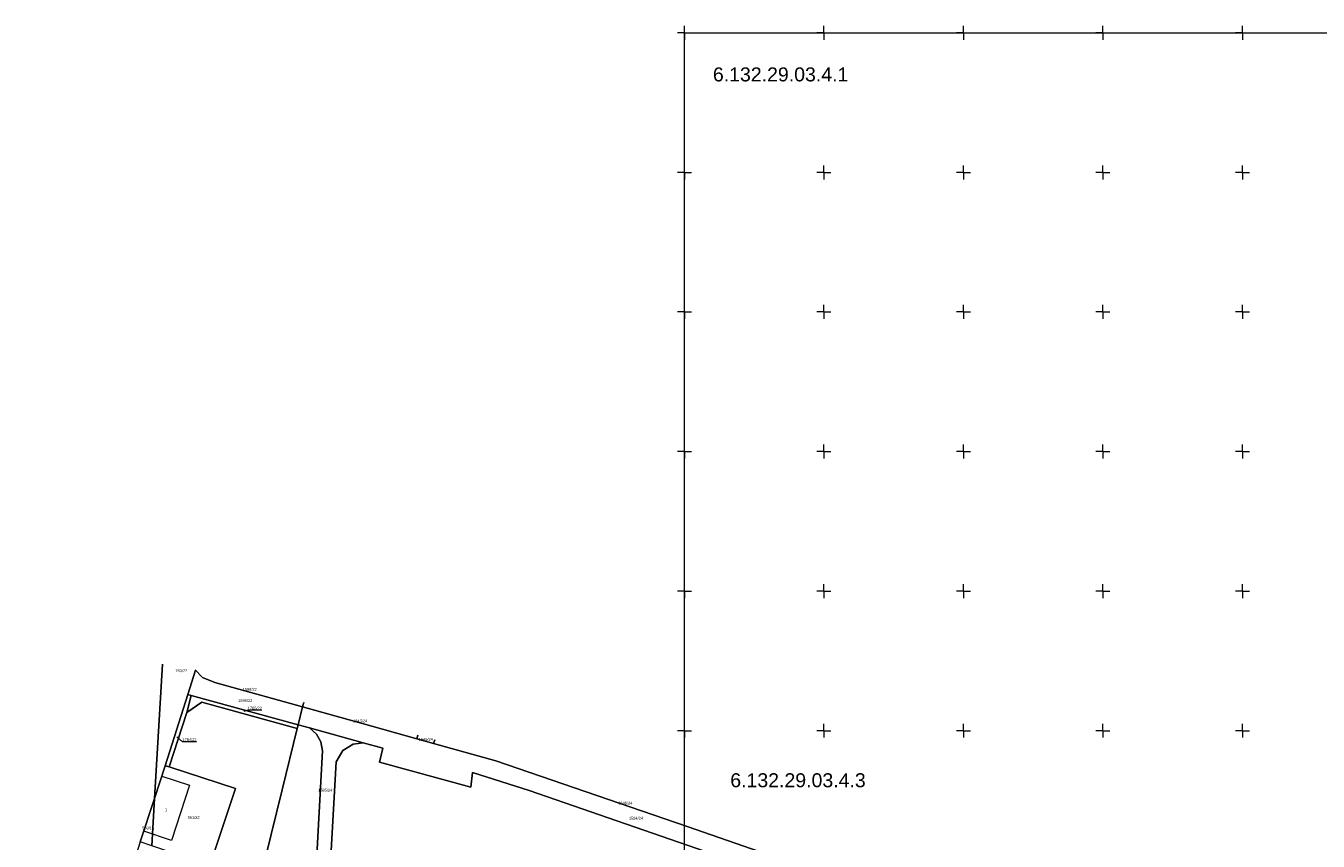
# Model space of a CAD drawing. Extents: x 0 to 6569664, y 0 to 5584502.
# Tile 2 of 64: x 6567764 to 6568227, y 5584210 to 5584502. Entities that reach past the tile are written whole.
import ezdxf
from ezdxf.enums import TextEntityAlignment as Align

# ---------------------------------------------------------------- set-up
doc = ezdxf.new("R2010")
doc.units = 0
for name, color, linetype, lineweight in [('GEPADR_O', 7, 'CONTINUOUS', 18), ('GESBZO', 7, 'CONTINUOUS', 50), ('GESDZI', 7, 'CONTINUOUS', 18), ('GESDZI_O', 7, 'CONTINUOUS', 18), ('ramka sekcji', 7, 'CONTINUOUS', 18)]:
    doc.layers.add(name, color=color, linetype=linetype, lineweight=lineweight)
doc.styles.add('Arial', font='arial.ttf')
doc.styles.add('GEO-INFO', font='arial.ttf')

msp = doc.modelspace()

# ---------------------------------------------------------------- linework, layer by layer
at = {"layer": 'GESBZO', "color": 7, "linetype": 'Continuous', "lineweight": 20, "elevation": 10.18}
msp.add_lwpolyline([(6567806.2306, 5584213.98567), (6567810.11, 5584225.76), (6567812.72847, 5584233.71744), (6567822.65, 5584230.43), (6567816.18959, 5584210.65873)], close=True, dxfattribs=at)
at = {"layer": 'GESDZI', "color": 7, "linetype": 'Continuous', "lineweight": 18, "elevation": 10.22}
for points in [[(6567813.01263, 5584273.831), (6567810.11, 5584225.76), (6567804.98, 5584210.19), (6567794.18308, 5584175.87843), (6567788.97096, 5584157.39984), (6567785.97392, 5584140.08989), (6567780.79901, 5584114.07121), (6567778.61678, 5584101.82214), (6567777.46122, 5584095.26675), (6567774.3496, 5584077.53529), (6567771.58328, 5584050.08752), (6567768.42617, 5584011.06381), (6567763.9809, 5583958.70246)], [(6567810.11, 5584225.76), (6567813.01263, 5584273.831)], [(6567824.88408, 5584271.82788), (6567824.82072, 5584271.63057), (6567822.05226, 5584262.96423), (6567813.96, 5584237.46), (6567810.11, 5584225.76)], [(6567863.56069, 5584260.06345), (6567863.17294, 5584258.49371), (6567831.69773, 5584267.24884), (6567827.2348, 5584269.00147), (6567824.82072, 5584271.63057), (6567824.88408, 5584271.82788)], [(6567861.59535, 5584252.09289), (6567863.17294, 5584258.49371), (6567884.10967, 5584252.66302), (6567904.05262, 5584247.11955), (6567910.12476, 5584245.43766), (6567932.37614, 5584239.25389), (6568001.01473, 5584215.71647), (6568047.15443, 5584199.71974), (6568092.68513, 5584183.94093)], [(6567904.05262, 5584247.11955), (6567884.10967, 5584252.66302), (6567863.17294, 5584258.49371), (6567863.56069, 5584260.06345)], [(6568092.25665, 5584177.2623), (6568069.37207, 5584185.2949), (6568067.841, 5584180.71483), (6568031.58972, 5584193.78874), (6568032.79584, 5584197.9746), (6567944.36545, 5584228.51754), (6567924.00977, 5584235.04577), (6567923.40791, 5584229.7576), (6567890.77944, 5584238.75789), (6567891.9359, 5584243.69317), (6567884.82038, 5584245.63164), (6567865.64994, 5584250.98505), (6567861.59535, 5584252.09289)], [(6567910.12476, 5584245.43766), (6567904.05262, 5584247.11955), (6567904.43317, 5584248.43492)], [(6567904.43317, 5584248.43492), (6567904.05262, 5584247.11955)], [(6568148.59375, 5584104.42383), (6568146.521, 5584059.38927), (6568144.22449, 5584009.45582), (6568109.00522, 5584036.3441), (6568083.6998, 5584038.16817), (6568058.47556, 5584075.58605), (6568038.06756, 5584076.86319), (6567991.15577, 5584079.0589), (6567941.65482, 5584081.9513), (6567891.77674, 5584086.94902), (6567874.92948, 5584088.19204), (6567875.19, 5584092.43), (6567877.65, 5584132.3), (6567871.2, 5584132.71), (6567869.87809, 5584134.81056), (6567869.45834, 5584137.11533), (6567875.25714, 5584238.8479), (6567877.54509, 5584242.89769), (6567881.25599, 5584245.17568), (6567884.82038, 5584245.63164)], [(6567884.82038, 5584245.63164), (6567891.9359, 5584243.69317), (6567890.77944, 5584238.75789), (6567923.40791, 5584229.7576), (6567924.00977, 5584235.04577), (6567944.36545, 5584228.51754), (6568032.79584, 5584197.9746), (6568031.58972, 5584193.78874), (6568067.841, 5584180.71483), (6568069.37207, 5584185.2949), (6568092.25665, 5584177.2623)], [(6567910.56468, 5584246.69046), (6567910.12476, 5584245.43766)], [(6568047.15443, 5584199.71974), (6568001.01473, 5584215.71647), (6567932.37614, 5584239.25389), (6567910.12476, 5584245.43766), (6567910.56468, 5584246.69046)]]:
    msp.add_lwpolyline(points, dxfattribs=at)
for points in [[(6567822.05226, 5584262.96423), (6567824.82072, 5584271.63057), (6567827.2348, 5584269.00147), (6567831.69773, 5584267.24884), (6567863.17294, 5584258.49371), (6567861.59535, 5584252.09289), (6567823.21152, 5584262.64552)], [(6567813.96, 5584237.46), (6567822.05226, 5584262.96423), (6567823.21152, 5584262.64552), (6567821.65, 5584256.49), (6567815.28914, 5584237.02736)], [(6567823.21152, 5584262.64552), (6567861.59535, 5584252.09289), (6567861.26341, 5584250.74162), (6567827.03, 5584260.27), (6567821.65, 5584256.49)], [(6567861.26341, 5584250.74162), (6567855.87516, 5584228.80739), (6567843.88997, 5584180.27922), (6567837.0279, 5584152.47866), (6567832.74, 5584135.02), (6567828.2783, 5584135.3346), (6567818.08182, 5584100.1005), (6567815.04175, 5584096.21103), (6567812.96342, 5584095.29418), (6567809.21068, 5584095.48584), (6567802.523, 5584096.81978), (6567803.26305, 5584109.23027), (6567804.89857, 5584108.81131), (6567809.92834, 5584135.22816), (6567820.18066, 5584169.23288), (6567829.95, 5584201.67), (6567839.09, 5584229.28), (6567815.28914, 5584237.02736), (6567821.65, 5584256.49), (6567827.03, 5584260.27)], [(6567861.59535, 5584252.09289), (6567865.64994, 5584250.98505), (6567868.16833, 5584248.79733), (6567869.72416, 5584246.02716), (6567870.27666, 5584242.73402), (6567867.78222, 5584196.52832), (6567865.45974, 5584156.3753), (6567863.32778, 5584133.24604), (6567832.74, 5584135.02), (6567837.0279, 5584152.47866), (6567843.88997, 5584180.27922), (6567855.87516, 5584228.80739), (6567861.26341, 5584250.74162)], [(6567870.27666, 5584242.73402), (6567869.72416, 5584246.02716), (6567868.16833, 5584248.79733), (6567865.64994, 5584250.98505), (6567884.82038, 5584245.63164), (6567881.25599, 5584245.17568), (6567877.54509, 5584242.89769), (6567875.25714, 5584238.8479), (6567869.45834, 5584137.11533), (6567869.87809, 5584134.81056), (6567871.2, 5584132.71), (6567863.32778, 5584133.24604), (6567865.45974, 5584156.3753), (6567867.78222, 5584196.52832)], [(6567809.15, 5584208.77), (6567810.11, 5584225.76), (6567813.96, 5584237.46), (6567815.28914, 5584237.02736), (6567839.09, 5584229.28), (6567829.95, 5584201.67)], [(6567809.15, 5584208.77), (6567804.98, 5584210.19), (6567810.11, 5584225.76)]]:
    msp.add_lwpolyline(points, close=True, dxfattribs=at)
at = {"layer": 'GESDZI_O', "color": 7, "linetype": 'Continuous', "lineweight": 9, "elevation": 10.8, "flags": 128}
for points in [[(6567848.54629, 5584257.3589), (6567843.49879, 5584257.3589), (6567842.04778, 5584256.91384)], [(6567825.14105, 5584246.04291), (6567820.09355, 5584246.04291), (6567818.0754, 5584247.81462)]]:
    msp.add_lwpolyline(points, dxfattribs=at)
at = {"layer": 'ramka sekcji'}
for p, q in [((6568000, 5584500), (6567997.5, 5584500)), ((6568000, 5584500), (6568000, 5584502.5)), ((6568000, 5584500), (6568000, 5584497.5)), ((6568000, 5584500), (6568002.5, 5584500)), ((6568000, 5584250), (6568000, 5584500)), ((6568000, 5584500), (6568400, 5584500)), ((6568050, 5584500), (6568047.5, 5584500)), ((6568050, 5584500), (6568050, 5584502.5)), ((6568050, 5584500), (6568050, 5584497.5)), ((6568050, 5584500), (6568052.5, 5584500)), ((6568100, 5584500), (6568097.5, 5584500)), ((6568100, 5584500), (6568100, 5584502.5)), ((6568100, 5584500), (6568100, 5584497.5)), ((6568100, 5584500), (6568102.5, 5584500)), ((6568150, 5584500), (6568147.5, 5584500)), ((6568150, 5584500), (6568150, 5584502.5)), ((6568150, 5584500), (6568150, 5584497.5)), ((6568150, 5584500), (6568152.5, 5584500)), ((6568200, 5584500), (6568197.5, 5584500)), ((6568200, 5584500), (6568200, 5584502.5)), ((6568200, 5584500), (6568200, 5584497.5)), ((6568200, 5584500), (6568202.5, 5584500)), ((6568000, 5584450), (6568000, 5584452.5)), ((6568050, 5584450), (6568050, 5584452.5)), ((6568100, 5584450), (6568100, 5584452.5)), ((6568150, 5584450), (6568150, 5584452.5)), ((6568200, 5584450), (6568200, 5584452.5)), ((6568000, 5584450), (6567997.5, 5584450)), ((6568000, 5584450), (6568000, 5584447.5)), ((6568000, 5584450), (6568002.5, 5584450)), ((6568050, 5584450), (6568047.5, 5584450)), ((6568050, 5584450), (6568050, 5584447.5)), ((6568050, 5584450), (6568052.5, 5584450)), ((6568100, 5584450), (6568097.5, 5584450)), ((6568100, 5584450), (6568100, 5584447.5)), ((6568100, 5584450), (6568102.5, 5584450)), ((6568150, 5584450), (6568147.5, 5584450)), ((6568150, 5584450), (6568150, 5584447.5)), ((6568150, 5584450), (6568152.5, 5584450)), ((6568200, 5584450), (6568197.5, 5584450)), ((6568200, 5584450), (6568200, 5584447.5)), ((6568200, 5584450), (6568202.5, 5584450)), ((6568000, 5584400), (6568000, 5584402.5)), ((6568050, 5584400), (6568050, 5584402.5)), ((6568100, 5584400), (6568100, 5584402.5)), ((6568150, 5584400), (6568150, 5584402.5)), ((6568200, 5584400), (6568200, 5584402.5)), ((6568000, 5584400), (6567997.5, 5584400)), ((6568000, 5584400), (6568000, 5584397.5)), ((6568000, 5584400), (6568002.5, 5584400)), ((6568050, 5584400), (6568047.5, 5584400)), ((6568050, 5584400), (6568050, 5584397.5)), ((6568050, 5584400), (6568052.5, 5584400)), ((6568100, 5584400), (6568097.5, 5584400)), ((6568100, 5584400), (6568100, 5584397.5)), ((6568100, 5584400), (6568102.5, 5584400)), ((6568150, 5584400), (6568147.5, 5584400)), ((6568150, 5584400), (6568150, 5584397.5)), ((6568150, 5584400), (6568152.5, 5584400)), ((6568200, 5584400), (6568197.5, 5584400)), ((6568200, 5584400), (6568200, 5584397.5)), ((6568200, 5584400), (6568202.5, 5584400)), ((6568000, 5584350), (6568000, 5584352.5)), ((6568050, 5584350), (6568050, 5584352.5)), ((6568100, 5584350), (6568100, 5584352.5)), ((6568150, 5584350), (6568150, 5584352.5)), ((6568200, 5584350), (6568200, 5584352.5)), ((6568000, 5584350), (6567997.5, 5584350)), ((6568000, 5584350), (6568000, 5584347.5)), ((6568000, 5584350), (6568002.5, 5584350)), ((6568050, 5584350), (6568047.5, 5584350)), ((6568050, 5584350), (6568050, 5584347.5)), ((6568050, 5584350), (6568052.5, 5584350)), ((6568100, 5584350), (6568097.5, 5584350)), ((6568100, 5584350), (6568100, 5584347.5)), ((6568100, 5584350), (6568102.5, 5584350)), ((6568150, 5584350), (6568147.5, 5584350)), ((6568150, 5584350), (6568150, 5584347.5)), ((6568150, 5584350), (6568152.5, 5584350)), ((6568200, 5584350), (6568197.5, 5584350)), ((6568200, 5584350), (6568200, 5584347.5)), ((6568200, 5584350), (6568202.5, 5584350)), ((6568000, 5584300), (6567997.5, 5584300)), ((6568000, 5584300), (6568000, 5584302.5)), ((6568000, 5584300), (6568000, 5584297.5)), ((6568000, 5584300), (6568002.5, 5584300)), ((6568050, 5584300), (6568047.5, 5584300)), ((6568050, 5584300), (6568050, 5584302.5)), ((6568050, 5584300), (6568050, 5584297.5)), ((6568050, 5584300), (6568052.5, 5584300)), ((6568100, 5584300), (6568097.5, 5584300)), ((6568100, 5584300), (6568100, 5584302.5)), ((6568100, 5584300), (6568100, 5584297.5)), ((6568100, 5584300), (6568102.5, 5584300)), ((6568150, 5584300), (6568147.5, 5584300)), ((6568150, 5584300), (6568150, 5584302.5)), ((6568150, 5584300), (6568150, 5584297.5)), ((6568150, 5584300), (6568152.5, 5584300)), ((6568200, 5584300), (6568197.5, 5584300)), ((6568200, 5584300), (6568200, 5584302.5)), ((6568200, 5584300), (6568200, 5584297.5)), ((6568200, 5584300), (6568202.5, 5584300)), ((6568000, 5584250), (6567997.5, 5584250)), ((6568000, 5584250), (6568000, 5584252.5)), ((6568000, 5584250), (6568000, 5584247.5)), ((6568000, 5584250), (6568002.5, 5584250)), ((6568000, 5584000), (6568000, 5584250)), ((6568050, 5584250), (6568047.5, 5584250)), ((6568050, 5584250), (6568050, 5584252.5)), ((6568050, 5584250), (6568050, 5584247.5)), ((6568050, 5584250), (6568052.5, 5584250)), ((6568100, 5584250), (6568097.5, 5584250)), ((6568100, 5584250), (6568100, 5584252.5)), ((6568100, 5584250), (6568100, 5584247.5)), ((6568100, 5584250), (6568102.5, 5584250)), ((6568150, 5584250), (6568147.5, 5584250)), ((6568150, 5584250), (6568150, 5584252.5)), ((6568150, 5584250), (6568150, 5584247.5)), ((6568150, 5584250), (6568152.5, 5584250)), ((6568200, 5584250), (6568197.5, 5584250)), ((6568200, 5584250), (6568200, 5584252.5)), ((6568200, 5584250), (6568200, 5584247.5)), ((6568200, 5584250), (6568202.5, 5584250))]:
    msp.add_line(p, q, dxfattribs=at)

# ---------------------------------------------------------------- texts
at = {"layer": 'GEPADR_O', "color": 7, "linetype": 'Continuous', "lineweight": 0, "style": 'GEO-INFO'}
msp.add_text('1', height=1, dxfattribs=at).set_placement((6567813.81854, 5584221.13127, 10.8))
at = {"layer": 'GESDZI_O', "color": 7, "linetype": 'Continuous', "lineweight": 0, "style": 'GEO-INFO'}
for s, p in [('763/22', (6567819.71818, 5584271.48811, 10.8)), ('1596/22', (6567842.6126, 5584260.76223, 10.8)), ('1585/24', (6567871.27718, 5584228.6941, 10.8)), ('559/16', (6567807.79345, 5584215.16745, 10.8)), ('561/22', (6567824.12, 5584218.90645, 10.8)), ('1584/24', (6567982.64333, 5584218.65656, 10.8))]:
    msp.add_text(s, height=1, dxfattribs=at).set_placement(p, align=Align.MIDDLE)
for s, p in [('1599/22', (6567844.19071, 5584264.81093, 10.8)), ('1785/22', (6567846.02254, 5584258.08799)), ('1643/24', (6567883.80305, 5584253.52638, 10.8)), ('1784/22', (6567822.6173, 5584246.772)), ('1645/24', (6567907.30865, 5584246.91725, 10.8)), ('1646/24', (6567978.80872, 5584224.03871, 10.8))]:
    msp.add_text(s, height=1, dxfattribs=at).set_placement(p, align=Align.MIDDLE_CENTER)
at = {"layer": 'ramka sekcji', "style": 'Arial'}
for s, p in [('6.132.29.03.4.1', (6568034.49075, 5584485.10767)), ('6.132.29.03.4.3', (6568040.7139, 5584232.24675))]:
    msp.add_text(s, height=5, rotation=360, dxfattribs=at).set_placement(p, align=Align.MIDDLE_CENTER)

doc.saveas('drawing.dxf')
